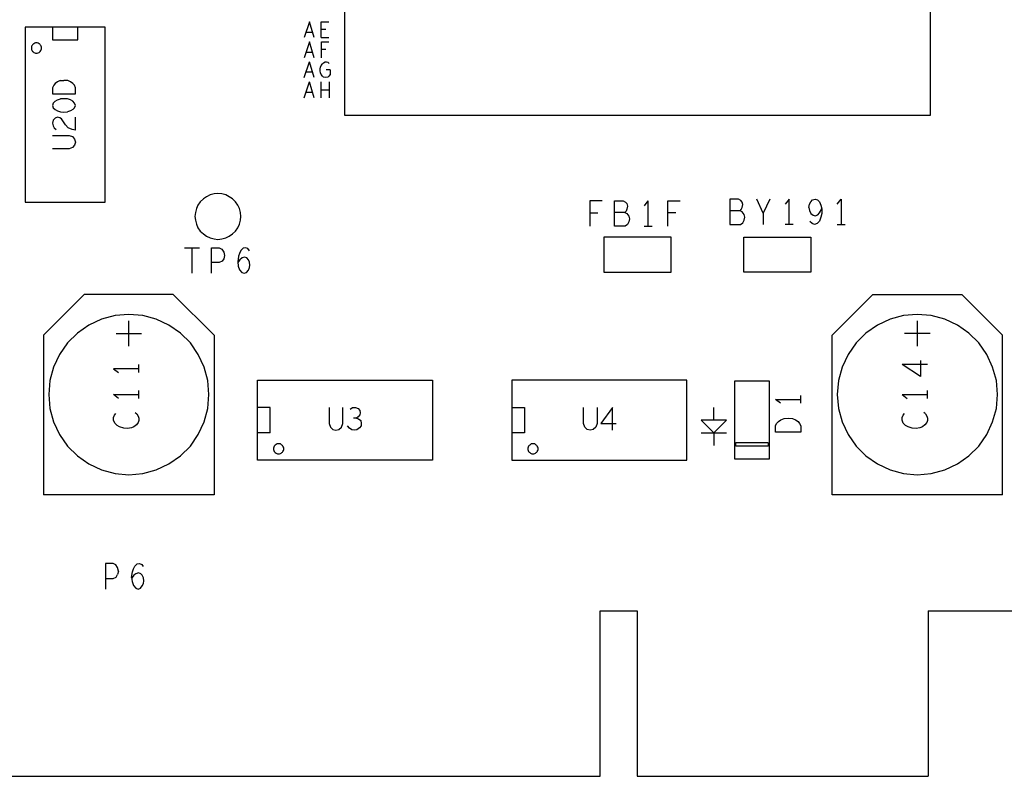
# Model space of a CAD drawing. Extents: x 23.5 to 56.5, y 21.5 to 42.5.
# Tile 4 of 11: x 35.7 to 39.6, y 28.7 to 31.6. Entities that reach past the tile are written whole.
import ezdxf

# ---------------------------------------------------------------- set-up
doc = ezdxf.new("R2010")
doc.units = 0
doc.layers.add('RVP8-TX_d_tas', color=2, linetype='CONTINUOUS')

msp = doc.modelspace()

# ---------------------------------------------------------------- linework, layer by layer
at = {"layer": 'RVP8-TX_d_tas'}
for points in [[(37.112, 33.568), (37.022, 33.478), (37.022, 31.264), (39.326, 31.264), (39.326, 33.568), (37.112, 33.568)], [(36.081, 31.61), (35.767, 31.61), (35.767, 30.922), (36.081, 30.922), (36.081, 31.61)], [(35.831, 31.528), (35.831, 31.531), (35.83, 31.535), (35.828, 31.538), (35.826, 31.541), (35.824, 31.543), (35.821, 31.545), (35.818, 31.547), (35.814, 31.548), (35.811, 31.548), (35.807, 31.548), (35.804, 31.547), (35.801, 31.545), (35.798, 31.543), (35.796, 31.541), (35.794, 31.538), (35.792, 31.535), (35.791, 31.531), (35.791, 31.528), (35.791, 31.525), (35.792, 31.521), (35.794, 31.518), (35.796, 31.515), (35.798, 31.513), (35.801, 31.511), (35.804, 31.509), (35.807, 31.508), (35.811, 31.508), (35.814, 31.508), (35.818, 31.509), (35.821, 31.511), (35.824, 31.513), (35.826, 31.515), (35.828, 31.518), (35.83, 31.521), (35.831, 31.525), (35.831, 31.528)], [(36.614, 30.866), (36.613, 30.882), (36.609, 30.897), (36.602, 30.911), (36.593, 30.924), (36.582, 30.935), (36.569, 30.944), (36.555, 30.951), (36.54, 30.955), (36.524, 30.956), (36.509, 30.955), (36.494, 30.951), (36.479, 30.944), (36.467, 30.935), (36.455, 30.924), (36.446, 30.911), (36.44, 30.897), (36.436, 30.882), (36.434, 30.866), (36.436, 30.851), (36.44, 30.836), (36.446, 30.821), (36.455, 30.809), (36.467, 30.798), (36.479, 30.789), (36.494, 30.782), (36.509, 30.778), (36.524, 30.776), (36.54, 30.778), (36.555, 30.782), (36.569, 30.789), (36.582, 30.798), (36.593, 30.809), (36.602, 30.821), (36.609, 30.836), (36.613, 30.851), (36.614, 30.866)], [(38.306, 30.785), (38.042, 30.785), (38.042, 30.647), (38.306, 30.647), (38.306, 30.785)], [(38.856, 30.647), (38.592, 30.647), (38.592, 30.785), (38.856, 30.785), (38.856, 30.647)], [(36.489, 30.166), (36.485, 30.221), (36.47, 30.274), (36.447, 30.324), (36.416, 30.369), (36.377, 30.408), (36.332, 30.439), (36.282, 30.463), (36.229, 30.477), (36.174, 30.481), (36.12, 30.477), (36.067, 30.463), (36.017, 30.439), (35.972, 30.408), (35.933, 30.369), (35.902, 30.324), (35.878, 30.274), (35.864, 30.221), (35.859, 30.166), (35.864, 30.112), (35.878, 30.059), (35.902, 30.009), (35.933, 29.964), (35.972, 29.925), (36.017, 29.894), (36.067, 29.87), (36.12, 29.856), (36.174, 29.851), (36.229, 29.856), (36.282, 29.87), (36.332, 29.894), (36.377, 29.925), (36.416, 29.964), (36.447, 30.009), (36.47, 30.059), (36.485, 30.112), (36.489, 30.166)], [(39.589, 30.166), (39.585, 30.221), (39.57, 30.274), (39.547, 30.324), (39.516, 30.369), (39.477, 30.408), (39.432, 30.439), (39.382, 30.463), (39.329, 30.477), (39.274, 30.481), (39.22, 30.477), (39.167, 30.463), (39.117, 30.439), (39.072, 30.408), (39.033, 30.369), (39.002, 30.324), (38.978, 30.274), (38.964, 30.221), (38.959, 30.166), (38.964, 30.112), (38.978, 30.059), (39.002, 30.009), (39.033, 29.964), (39.072, 29.925), (39.117, 29.894), (39.167, 29.87), (39.22, 29.856), (39.274, 29.851), (39.329, 29.856), (39.382, 29.87), (39.432, 29.894), (39.477, 29.925), (39.516, 29.964), (39.547, 30.009), (39.57, 30.059), (39.585, 30.112), (39.589, 30.166)], [(36.68, 29.909), (36.68, 30.223), (37.368, 30.223), (37.368, 29.909), (36.68, 29.909)], [(37.68, 29.909), (38.368, 29.909), (38.368, 30.223), (37.68, 30.223), (37.68, 29.909)], [(38.557, 29.912), (38.557, 30.22), (38.691, 30.22), (38.691, 29.912), (38.557, 29.912)], [(38.524, 30.066), (38.424, 30.066), (38.474, 30.016), (38.524, 30.066)], [(38.716, 30.018), (38.716, 30.043), (38.721, 30.053), (38.728, 30.061), (38.738, 30.067), (38.75, 30.072), (38.766, 30.073), (38.783, 30.072), (38.795, 30.067), (38.805, 30.061), (38.811, 30.053), (38.816, 30.043), (38.816, 30.018), (38.716, 30.018)], [(36.783, 29.953), (36.783, 29.956), (36.782, 29.96), (36.78, 29.963), (36.778, 29.966), (36.776, 29.968), (36.773, 29.97), (36.77, 29.972), (36.766, 29.973), (36.763, 29.973), (36.759, 29.973), (36.756, 29.972), (36.753, 29.97), (36.75, 29.968), (36.748, 29.966), (36.746, 29.963), (36.744, 29.96), (36.743, 29.956), (36.743, 29.953), (36.743, 29.95), (36.744, 29.946), (36.746, 29.943), (36.748, 29.94), (36.75, 29.938), (36.753, 29.936), (36.756, 29.934), (36.759, 29.933), (36.763, 29.933), (36.766, 29.933), (36.77, 29.934), (36.773, 29.936), (36.776, 29.938), (36.778, 29.94), (36.78, 29.943), (36.782, 29.946), (36.783, 29.95), (36.783, 29.953)], [(37.783, 29.953), (37.783, 29.956), (37.782, 29.96), (37.78, 29.963), (37.778, 29.966), (37.776, 29.968), (37.773, 29.97), (37.77, 29.972), (37.766, 29.973), (37.763, 29.973), (37.759, 29.973), (37.756, 29.972), (37.753, 29.97), (37.75, 29.968), (37.748, 29.966), (37.746, 29.963), (37.744, 29.96), (37.743, 29.956), (37.743, 29.953), (37.743, 29.95), (37.744, 29.946), (37.746, 29.943), (37.748, 29.94), (37.75, 29.938), (37.753, 29.936), (37.756, 29.934), (37.759, 29.933), (37.763, 29.933), (37.766, 29.933), (37.77, 29.934), (37.773, 29.936), (37.776, 29.938), (37.778, 29.94), (37.78, 29.943), (37.782, 29.946), (37.783, 29.95), (37.783, 29.953)]]:
    msp.add_lwpolyline(points, close=True, dxfattribs=at)
for points in [[(36.903, 31.569), (36.884, 31.631), (36.864, 31.569)], [(36.93, 31.569), (36.93, 31.631), (36.961, 31.631)], [(35.874, 31.61), (35.874, 31.56), (35.974, 31.56), (35.974, 31.61)], [(36.871, 31.591), (36.896, 31.591)], [(36.949, 31.601), (36.93, 31.601)], [(36.903, 31.49), (36.884, 31.552), (36.864, 31.49)], [(36.93, 31.569), (36.961, 31.569)], [(36.931, 31.49), (36.931, 31.552), (36.96, 31.552)], [(36.871, 31.512), (36.896, 31.512)], [(36.949, 31.522), (36.931, 31.522)], [(36.864, 31.412), (36.884, 31.474)], [(36.903, 31.412), (36.884, 31.474)], [(36.926, 31.439), (36.926, 31.447), (36.927, 31.453), (36.93, 31.46), (36.935, 31.466), (36.939, 31.47), (36.946, 31.474), (36.951, 31.474), (36.957, 31.472), (36.962, 31.467)], [(36.896, 31.433), (36.871, 31.433)], [(36.966, 31.443), (36.966, 31.424), (36.961, 31.418), (36.956, 31.414), (36.948, 31.412), (36.94, 31.414), (36.935, 31.418), (36.93, 31.424), (36.927, 31.431), (36.926, 31.439)], [(36.966, 31.443), (36.95, 31.443)], [(35.874, 31.348), (35.964, 31.348), (35.964, 31.372), (35.96, 31.382), (35.954, 31.389), (35.945, 31.395), (35.934, 31.4), (35.919, 31.401)], [(35.904, 31.4), (35.894, 31.395), (35.885, 31.389), (35.879, 31.382), (35.874, 31.372), (35.874, 31.348)], [(35.904, 31.4), (35.919, 31.401)], [(36.864, 31.333), (36.884, 31.395)], [(36.903, 31.333), (36.884, 31.395)], [(36.929, 31.395), (36.929, 31.333)], [(36.962, 31.395), (36.962, 31.333)], [(36.929, 31.364), (36.962, 31.364)], [(35.885, 31.319), (35.877, 31.312), (35.874, 31.302), (35.877, 31.293), (35.885, 31.286), (35.894, 31.281), (35.906, 31.277), (35.919, 31.276), (35.933, 31.277)], [(35.885, 31.319), (35.894, 31.324), (35.906, 31.328)], [(35.954, 31.286), (35.961, 31.293), (35.964, 31.302), (35.961, 31.312), (35.954, 31.319), (35.945, 31.324), (35.933, 31.328), (35.919, 31.329), (35.906, 31.328)], [(36.871, 31.355), (36.896, 31.355)], [(35.954, 31.286), (35.945, 31.281), (35.933, 31.277)], [(35.91, 31.25), (35.903, 31.254), (35.894, 31.256), (35.885, 31.253), (35.877, 31.245), (35.874, 31.233), (35.876, 31.223), (35.88, 31.215), (35.889, 31.208)], [(35.925, 31.226), (35.91, 31.25)], [(35.964, 31.205), (35.964, 31.256)], [(35.964, 31.205), (35.951, 31.208), (35.936, 31.215), (35.925, 31.226)], [(35.874, 31.185), (35.939, 31.185), (35.952, 31.18), (35.961, 31.17), (35.964, 31.158), (35.961, 31.146), (35.952, 31.137), (35.939, 31.132), (35.874, 31.132)], [(38.585, 30.923), (38.58, 30.929), (38.571, 30.934), (38.537, 30.934), (38.537, 30.834), (38.579, 30.834), (38.588, 30.841), (38.593, 30.851), (38.596, 30.863), (38.593, 30.874), (38.585, 30.884), (38.577, 30.888), (38.537, 30.888)], [(38.694, 30.934), (38.668, 30.879), (38.643, 30.934)], [(38.77, 30.834), (38.77, 30.934), (38.755, 30.914)], [(38.847, 30.901), (38.85, 30.914), (38.855, 30.924), (38.862, 30.931), (38.872, 30.934), (38.881, 30.931), (38.889, 30.924), (38.895, 30.911), (38.898, 30.896)], [(38.959, 30.914), (38.974, 30.934), (38.974, 30.834)], [(38.035, 30.928), (37.987, 30.928), (37.987, 30.828)], [(38.124, 30.882), (38.132, 30.878), (38.14, 30.868), (38.143, 30.857), (38.14, 30.845), (38.135, 30.835), (38.126, 30.828), (38.084, 30.828), (38.084, 30.928), (38.118, 30.928), (38.127, 30.923), (38.132, 30.917), (38.135, 30.907)], [(38.135, 30.907), (38.132, 30.895), (38.129, 30.887), (38.124, 30.882), (38.084, 30.882)], [(38.215, 30.928), (38.2, 30.908)], [(38.215, 30.928), (38.215, 30.828)], [(38.293, 30.828), (38.293, 30.928), (38.341, 30.928)], [(38.577, 30.888), (38.582, 30.893), (38.585, 30.901), (38.588, 30.913), (38.585, 30.923)], [(38.847, 30.901), (38.85, 30.889), (38.856, 30.878), (38.864, 30.871), (38.872, 30.869), (38.883, 30.873), (38.89, 30.881), (38.898, 30.896), (38.898, 30.878), (38.895, 30.863), (38.889, 30.848), (38.88, 30.838), (38.87, 30.834), (38.86, 30.838), (38.851, 30.846)], [(37.987, 30.88), (38.018, 30.88)], [(38.324, 30.88), (38.293, 30.88)], [(38.668, 30.879), (38.668, 30.834)], [(38.2, 30.828), (38.231, 30.828)], [(38.786, 30.834), (38.755, 30.834)], [(38.959, 30.834), (38.99, 30.834)], [(36.393, 30.743), (36.452, 30.743)], [(36.422, 30.743), (36.422, 30.643)], [(36.499, 30.643), (36.499, 30.743), (36.529, 30.743), (36.54, 30.738), (36.547, 30.726), (36.55, 30.713), (36.547, 30.7), (36.541, 30.69), (36.529, 30.685), (36.499, 30.685)], [(36.633, 30.743), (36.624, 30.741), (36.615, 30.733), (36.609, 30.721), (36.605, 30.71), (36.602, 30.688), (36.604, 30.671), (36.609, 30.656), (36.618, 30.646), (36.628, 30.643), (36.637, 30.646), (36.644, 30.655), (36.649, 30.665), (36.65, 30.675), (36.649, 30.686), (36.644, 30.696), (36.638, 30.703), (36.629, 30.706), (36.619, 30.703), (36.611, 30.696), (36.602, 30.685)], [(36.648, 30.731), (36.642, 30.74), (36.633, 30.743)], [(36.349, 30.56), (35.999, 30.56), (35.839, 30.4)], [(36.349, 30.56), (36.509, 30.4), (36.509, 29.772), (35.839, 29.772)], [(38.939, 29.772), (38.939, 30.4), (39.099, 30.56)], [(39.099, 30.56), (39.449, 30.56)], [(39.449, 30.56), (39.609, 30.4)], [(36.174, 30.356), (36.174, 30.456)], [(39.274, 30.456), (39.274, 30.356)], [(35.839, 30.4), (35.839, 29.772)], [(36.124, 30.406), (36.224, 30.406)], [(39.324, 30.406), (39.224, 30.406)], [(39.609, 29.772), (39.609, 30.4)], [(36.214, 30.253), (36.214, 30.284)], [(39.286, 30.3), (39.286, 30.237), (39.214, 30.284)], [(39.314, 30.284), (39.214, 30.284)], [(36.214, 30.268), (36.114, 30.268), (36.134, 30.253)], [(36.134, 30.151), (36.114, 30.166), (36.214, 30.166)], [(36.214, 30.151), (36.214, 30.182)], [(38.816, 30.132), (38.816, 30.163)], [(39.214, 30.166), (39.234, 30.151)], [(39.214, 30.166), (39.314, 30.166)], [(39.314, 30.151), (39.314, 30.182)], [(38.736, 30.132), (38.716, 30.147), (38.816, 30.147)], [(36.154, 30.034), (36.138, 30.039), (36.128, 30.045), (36.119, 30.054), (36.114, 30.066), (36.114, 30.076), (36.118, 30.085), (36.123, 30.092)], [(36.199, 30.096), (36.206, 30.09), (36.211, 30.082), (36.214, 30.073), (36.214, 30.064), (36.211, 30.056), (36.204, 30.047), (36.194, 30.039), (36.184, 30.035), (36.169, 30.033), (36.154, 30.034)], [(36.73, 30.016), (36.73, 30.116), (36.68, 30.116)], [(36.962, 30.116), (36.962, 30.052), (36.967, 30.038), (36.976, 30.029), (36.988, 30.026), (37, 30.029), (37.01, 30.038), (37.015, 30.052), (37.015, 30.116)], [(37.044, 30.109), (37.054, 30.115), (37.065, 30.116), (37.076, 30.112), (37.082, 30.104), (37.084, 30.095), (37.082, 30.086), (37.076, 30.079), (37.069, 30.074), (37.058, 30.074)], [(37.68, 30.116), (37.73, 30.116), (37.73, 30.016), (37.68, 30.016)], [(38.015, 30.116), (38.015, 30.052), (38.01, 30.038), (38, 30.029), (37.988, 30.026), (37.976, 30.029), (37.967, 30.038), (37.962, 30.052), (37.962, 30.116)], [(38.075, 30.026), (38.075, 30.116), (38.03, 30.052)], [(38.474, 30.066), (38.474, 30.116)], [(39.304, 30.047), (39.294, 30.039), (39.284, 30.035), (39.269, 30.033), (39.254, 30.034), (39.238, 30.039), (39.228, 30.045), (39.219, 30.054), (39.214, 30.066), (39.214, 30.076), (39.218, 30.085), (39.223, 30.092)], [(39.306, 30.09), (39.299, 30.096)], [(39.306, 30.09), (39.311, 30.082), (39.314, 30.073), (39.314, 30.064), (39.311, 30.056), (39.304, 30.047)], [(37.069, 30.074), (37.077, 30.071), (37.086, 30.064), (37.088, 30.053), (37.087, 30.044), (37.081, 30.035), (37.071, 30.028), (37.062, 30.026), (37.051, 30.028), (37.041, 30.034), (37.034, 30.044)], [(38.03, 30.052), (38.09, 30.052)], [(36.73, 30.016), (36.68, 30.016)], [(38.424, 30.016), (38.524, 30.016)], [(38.474, 30.016), (38.474, 29.966)], [(38.687, 29.978), (38.687, 29.964), (38.561, 29.964), (38.561, 29.978), (38.686, 29.978), (38.686, 29.978)], [(39.609, 29.772), (38.939, 29.772)], [(36.082, 29.502), (36.082, 29.402)], [(36.133, 29.472), (36.13, 29.486), (36.123, 29.497), (36.112, 29.502), (36.082, 29.502)], [(36.185, 29.447), (36.188, 29.469), (36.192, 29.481), (36.198, 29.492), (36.207, 29.501), (36.216, 29.502), (36.225, 29.499), (36.231, 29.491)], [(36.082, 29.444), (36.112, 29.444), (36.124, 29.449), (36.13, 29.459)], [(36.133, 29.472), (36.13, 29.459)], [(36.221, 29.462), (36.212, 29.466), (36.202, 29.462), (36.194, 29.456), (36.185, 29.444)], [(36.185, 29.447), (36.187, 29.431), (36.192, 29.416), (36.201, 29.406), (36.211, 29.402), (36.22, 29.406), (36.227, 29.414), (36.232, 29.424), (36.233, 29.434), (36.232, 29.446), (36.227, 29.456), (36.221, 29.462)], [(38.027, 29.316), (38.173, 29.316), (38.173, 28.666), (39.316, 28.666)], [(38.027, 28.666), (38.027, 29.316)], [(39.316, 29.316), (39.316, 28.666)], [(39.316, 29.316), (43.624, 29.316)], [(34.371, 28.666), (38.027, 28.666)]]:
    msp.add_lwpolyline(points, dxfattribs=at)

doc.saveas('drawing.dxf')
